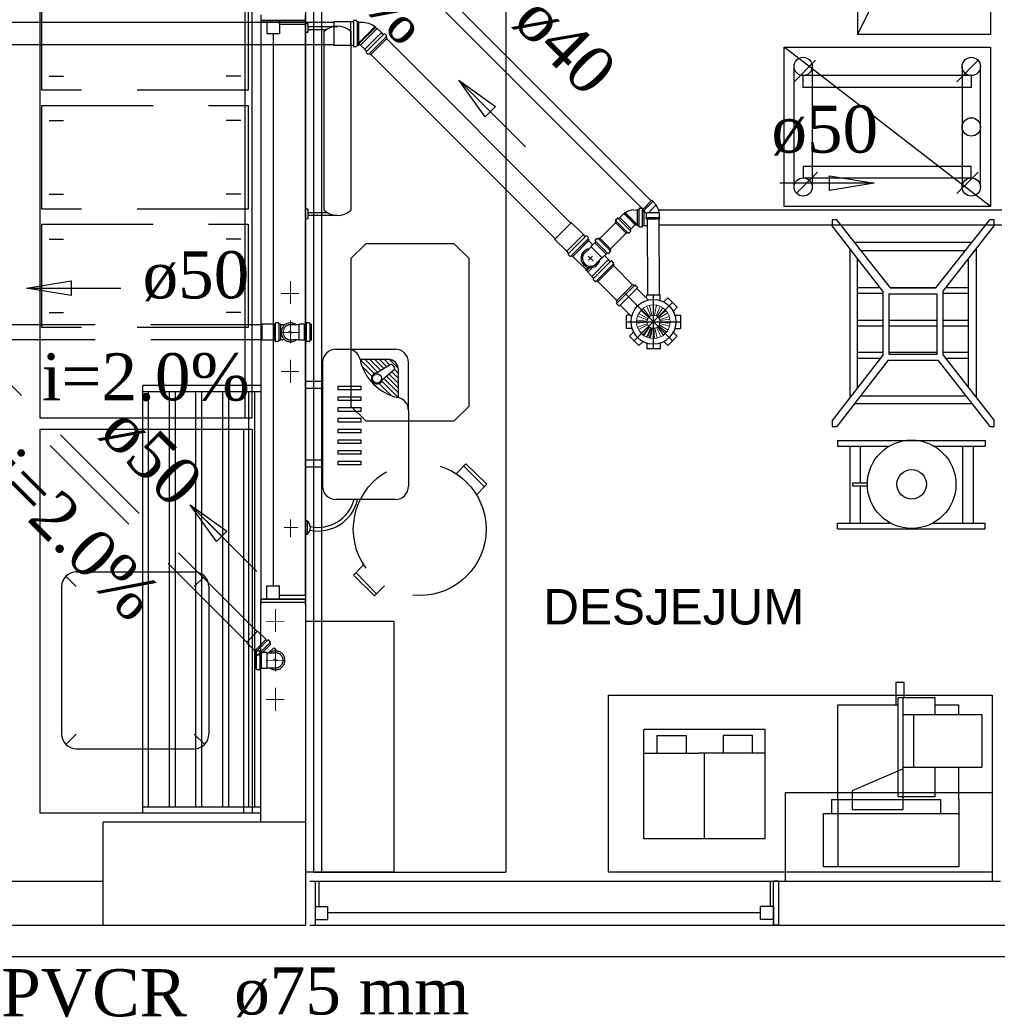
# Model space of a CAD drawing. Header units: millimetres. Extents: x 335 to 739279, y -1 to 84.
# Tile 29 of 244: x 357.99 to 362.39, y 32.44 to 36.86. Entities that reach past the tile are written whole.
import ezdxf

# ---------------------------------------------------------------- set-up
doc = ezdxf.new("R2010")
doc.units = ezdxf.units.MM
doc.header["$MEASUREMENT"] = 0
doc.linetypes.add('DASHDOT', pattern=[25.4, 12.7, -6.35, 0, -6.35])
doc.linetypes.add('Dashed', pattern=[0.75, 0.5, -0.25])
for name, color, linetype, lineweight in [('CV-Sentido tubo', 7, 'Continuous', 20), ('CV-Seção tubo', 1, 'Continuous', 30), ('CV-Textos tubo', 7, 'Continuous', 20), ('Nível 1', 7, 'Continuous', 5), ('Simbolos', 1, 'Continuous', 30), ('SIMBOLOS INT', 8, 'Continuous', 5), ('Simbolos_int', 1, 'Continuous', 30), ('TQ-Sentido tubo', 7, 'Continuous', 20), ('TQ-Seção tubo', 1, 'Continuous', 30), ('TQ-Textos tubo', 7, 'Continuous', 20)]:
    doc.layers.add(name, color=color, linetype=linetype, lineweight=lineweight)
doc.styles.add('Arial', font='arial.ttf')
doc.styles.add('TimesNewRoman', font='times.ttf')
doc.dimstyles.get("Standard").update_dxf_attribs({"dimtxt": 0.18, "dimasz": 0.18, "dimexe": 0.18, "dimexo": 0.0625, "dimgap": 0.09, "dimtad": 0, "dimtih": 1, "dimtoh": 1, "dimdec": 4, "dimzin": 0, "dimdsep": 46, "dimtxsty": 'Standard', "dimcen": 0.09, "dimadec": 0, "dimazin": 0, "dimtfac": 1, "dimtdec": 4, "dimtofl": 0, "dimtmove": 0, "dimatfit": 3, "dimfxl": 0, "dimtolj": 1, "dimtzin": 0, "dimarcsym": 0})

msp = doc.modelspace()

# ---------------------------------------------------------------- linework, layer by layer
at = {"color": 7}
for p, q in [((359.2778, 38.4439), (359.2778, 32.7919)), ((359.0048, 37.9599), (359.0048, 35.0739)), ((359.3158, 33.0309), (359.3158, 37.0109)), ((359.3508, 37.0109), (359.3508, 33.0309)), ((360.1788, 37.0109), (360.1788, 33.0309)), ((359.0768, 36.8859), (359.0768, 36.8609)), ((359.2778, 36.8609), (359.2778, 36.8859)), ((359.1618, 36.8609), (359.0768, 36.8609)), ((359.0768, 36.8609), (359.2778, 36.8609)), ((359.0768, 36.8609), (359.0768, 34.2589)), ((359.2778, 36.8609), (359.0768, 36.8609)), ((359.1038, 36.8609), (359.1618, 36.8609)), ((359.1038, 36.8609), (359.1038, 36.8019)), ((359.1618, 36.8609), (359.1618, 36.8019)), ((359.1618, 36.8439), (359.1618, 36.8609)), ((359.1618, 36.8439), (359.2778, 36.8439)), ((359.2778, 36.8399), (359.2778, 36.8819)), ((359.2778, 34.2749), (359.2778, 36.8609)), ((359.1038, 36.8019), (359.1618, 36.8019)), ((359.1348, 34.3179), (359.1348, 36.8019)), ((359.2898, 36.8339), (359.4218, 36.8339)), ((359.2898, 36.8199), (359.3738, 36.8199)), ((359.3618, 36.0079), (359.3618, 36.8119)), ((359.4828, 36.8119), (359.4828, 36.0079)), ((362.3588, 36.0239), (361.4308, 36.7409)), ((361.4308, 36.7409), (362.3588, 36.7409)), ((361.4308, 36.0239), (361.4308, 36.7409)), ((362.3588, 36.7409), (362.3588, 36.0239)), ((361.4758, 36.5849), (361.5708, 36.6819)), ((362.2068, 36.5849), (362.3028, 36.6819)), ((361.4748, 36.1119), (361.4748, 36.6539)), ((361.5578, 36.1119), (361.5578, 36.6539)), ((362.2318, 36.1119), (362.2318, 36.6539)), ((362.3128, 36.1119), (362.3128, 36.6539)), ((362.2718, 36.6129), (361.5158, 36.6129)), ((361.5158, 36.5599), (361.5158, 36.6129)), ((362.2718, 36.6129), (362.2718, 36.5599)), ((362.2718, 36.5599), (361.5158, 36.5599)), ((361.5798, 36.1779), (361.4848, 36.0819)), ((362.2718, 36.2039), (361.5158, 36.2039)), ((361.5158, 36.2039), (361.5158, 36.1519)), ((362.3028, 36.1779), (362.2068, 36.0819)), ((362.2718, 36.1519), (362.2718, 36.2039)), ((362.2718, 36.1519), (361.5158, 36.1519)), ((362.3588, 36.0239), (361.4308, 36.0239)), ((359.2898, 35.9969), (359.3738, 35.9969)), ((359.2898, 35.9849), (359.4218, 35.9849)), ((361.9088, 35.6579), (361.6668, 35.9649)), ((362.1128, 35.6579), (362.3548, 35.9649)), ((361.8738, 35.6439), (361.6458, 35.9379)), ((362.1448, 35.6439), (362.3748, 35.9379)), ((361.7258, 35.8349), (361.7258, 35.1649)), ((362.2718, 35.8619), (361.7468, 35.8619)), ((361.7748, 35.8259), (362.2448, 35.8259)), ((362.2958, 35.1649), (362.2958, 35.8349)), ((361.7588, 35.7899), (361.7588, 35.2089)), ((362.2598, 35.2089), (362.2598, 35.7899)), ((361.7588, 35.6599), (361.8628, 35.6599)), ((361.8738, 35.6439), (361.8738, 35.3559)), ((361.9058, 35.6599), (362.1128, 35.6599)), ((361.9088, 35.6579), (362.1128, 35.6579)), ((362.1448, 35.3559), (362.1448, 35.6439)), ((362.1568, 35.6599), (362.2598, 35.6599)), ((361.7588, 35.6339), (361.8738, 35.6339)), ((361.9008, 35.6309), (361.9008, 35.3599)), ((361.9008, 35.6309), (362.1178, 35.6309)), ((362.1178, 35.3599), (362.1178, 35.6309)), ((362.1448, 35.6339), (362.2598, 35.6339)), ((361.7588, 35.5129), (361.8738, 35.5129)), ((361.9008, 35.5129), (362.1178, 35.5129)), ((362.1448, 35.5129), (362.2598, 35.5129)), ((361.7588, 35.4869), (361.8738, 35.4869)), ((361.9008, 35.4869), (362.1178, 35.4869)), ((362.1448, 35.4869), (362.2598, 35.4869)), ((361.8738, 35.3559), (361.6458, 35.0619)), ((361.7588, 35.3689), (361.8738, 35.3689)), ((361.7588, 35.3419), (361.8628, 35.3419)), ((361.9008, 35.3689), (362.1178, 35.3689)), ((361.9008, 35.3599), (362.1178, 35.3599)), ((362.1448, 35.3689), (362.2598, 35.3689)), ((362.1448, 35.3559), (362.3748, 35.0619)), ((362.1568, 35.3419), (362.2598, 35.3419)), ((361.8988, 35.3329), (361.6668, 35.0349)), ((361.8988, 35.3329), (362.1208, 35.3329)), ((362.1208, 35.3329), (362.3548, 35.0349)), ((361.7728, 35.1729), (362.2448, 35.1729)), ((361.7468, 35.1379), (362.2718, 35.1379)), ((359.0388, 35.0209), (358.0838, 35.0209)), ((358.0838, 35.0209), (358.0838, 33.2959)), ((358.9998, 35.0209), (358.9998, 33.2959)), ((359.0388, 35.0209), (359.0388, 33.2959)), ((361.6708, 34.9719), (362.3348, 34.9719)), ((361.6708, 34.9719), (361.6708, 34.9459)), ((361.6708, 34.9459), (361.9048, 34.9459)), ((361.7258, 34.9459), (361.7258, 34.5999)), ((361.7728, 34.9459), (361.7728, 34.7809)), ((362.1018, 34.9459), (362.3348, 34.9459)), ((362.2328, 34.9459), (362.2328, 34.5999)), ((362.2808, 34.9459), (362.2808, 34.5999)), ((362.3348, 34.9719), (362.3348, 34.9459)), ((361.7388, 34.7669), (361.7388, 34.7809)), ((361.7388, 34.7809), (361.8048, 34.7809)), ((361.8028, 34.7669), (361.7388, 34.7669)), ((361.7728, 34.7669), (361.7728, 34.5999)), ((361.6708, 34.5999), (361.9048, 34.5999)), ((361.6708, 34.5739), (361.6708, 34.5999)), ((362.1018, 34.5999), (362.3348, 34.5999)), ((362.3348, 34.5739), (362.3348, 34.5999)), ((361.6708, 34.5739), (362.3348, 34.5739)), ((359.1038, 34.3179), (359.1618, 34.3179)), ((359.1038, 34.2589), (359.1038, 34.3179)), ((359.1618, 34.2589), (359.1618, 34.3179)), ((359.2778, 34.2749), (359.1618, 34.2749)), ((359.1618, 34.2589), (359.1618, 34.2749)), ((359.2778, 34.2749), (359.2778, 34.2329)), ((359.1618, 34.2589), (359.0768, 34.2589)), ((359.0768, 34.2329), (359.0768, 34.2589)), ((359.0768, 34.2589), (359.0768, 34.2329)), ((359.2778, 34.2589), (359.0768, 34.2589)), ((359.0768, 34.2589), (359.2778, 34.2589)), ((359.0768, 33.2559), (359.0768, 34.2449)), ((359.0768, 34.2449), (359.2778, 34.2449)), ((359.1038, 34.2589), (359.1618, 34.2589)), ((359.2778, 34.2329), (359.2778, 34.2589)), ((359.2778, 34.2449), (359.2778, 33.2559)), ((361.9428, 33.3699), (361.9428, 33.8159)), ((361.9428, 33.8159), (362.1078, 33.8159)), ((361.9658, 33.3119), (361.9658, 33.8159)), ((362.1078, 33.8159), (362.1078, 33.7399)), ((361.9658, 33.7399), (362.3188, 33.7399)), ((362.0118, 33.7399), (362.0118, 33.5029)), ((362.2158, 33.7399), (362.2158, 33.7829)), ((361.3458, 33.6719), (360.7998, 33.6719)), ((360.7998, 33.1799), (360.7998, 33.6719)), ((361.3458, 33.1799), (361.3458, 33.6719)), ((360.8578, 33.6449), (360.9898, 33.6449)), ((360.8578, 33.6449), (360.8578, 33.5659)), ((360.9898, 33.6449), (360.9898, 33.5659)), ((361.2888, 33.6449), (361.1568, 33.6449)), ((361.1568, 33.6449), (361.1568, 33.5659)), ((361.2888, 33.5659), (361.2888, 33.6449)), ((360.7998, 33.5659), (361.0458, 33.5659)), ((361.3458, 33.5659), (361.0458, 33.5659)), ((361.0728, 33.1799), (361.0728, 33.5659)), ((361.0728, 33.1799), (361.0728, 33.5659)), ((361.9658, 33.5029), (362.3188, 33.5029)), ((362.1078, 33.5029), (362.1078, 33.3699)), ((362.2158, 33.3579), (362.2158, 33.5029)), ((361.7358, 33.3969), (361.7358, 33.3119)), ((361.6428, 33.3579), (362.1338, 33.3579)), ((361.6428, 33.3579), (361.6428, 33.2939)), ((362.1078, 33.3699), (361.9428, 33.3699)), ((362.1338, 33.3579), (362.1338, 33.2939)), ((362.2158, 33.3579), (362.2158, 33.0549)), ((361.7358, 33.3119), (361.9658, 33.3119)), ((359.0388, 33.2959), (358.0838, 33.2959)), ((358.3678, 32.7919), (358.3678, 33.2559)), ((359.2778, 33.2559), (359.0768, 33.2559)), ((361.6078, 33.2939), (362.2158, 33.2939)), ((361.3458, 33.1799), (360.7998, 33.1799)), ((357.9468, 32.9909), (358.3678, 32.9909)), ((359.2978, 32.9909), (361.3668, 32.9909)), ((359.3158, 33.0309), (360.1788, 33.0309)), ((359.3218, 32.9909), (359.3218, 32.7919)), ((359.3398, 32.8769), (359.3398, 32.9909)), ((361.3668, 32.9909), (361.3668, 32.8769)), ((361.3668, 32.9909), (361.4068, 32.9909)), ((361.3828, 32.7919), (361.3828, 32.9909)), ((361.4068, 32.9909), (361.3828, 32.9909)), ((361.4068, 32.9909), (362.4028, 32.9909)), ((361.4068, 32.7919), (361.4068, 32.9909)), ((359.3218, 32.8769), (359.3788, 32.8769)), ((359.3218, 32.8769), (359.3218, 32.7919)), ((359.3788, 32.8179), (359.3788, 32.8769)), ((361.3248, 32.8179), (361.3248, 32.8769)), ((361.3828, 32.8769), (361.3248, 32.8769)), ((361.3828, 32.8769), (361.3828, 32.7919)), ((359.3218, 32.8179), (359.3788, 32.8179)), ((361.3248, 32.8479), (359.3788, 32.8479)), ((361.3828, 32.8179), (361.3248, 32.8179)), ((357.9468, 32.7919), (358.3678, 32.7919)), ((359.2978, 32.7919), (361.4068, 32.7919)), ((361.4068, 32.7919), (361.3828, 32.7919)), ((361.4068, 32.7919), (362.6008, 32.7919))]:
    msp.add_line(p, q, dxfattribs=at)
at = {"color": 7, "linetype": 'Dashed'}
for p, q in [((358.0928, 36.5469), (358.0928, 37.0089)), ((359.0208, 37.0089), (359.0208, 36.5469)), ((359.0208, 36.5469), (358.0928, 36.5469)), ((358.0928, 36.0129), (358.0928, 36.4779)), ((358.0928, 36.4779), (359.0208, 36.4779)), ((359.0208, 36.4779), (359.0208, 36.0129)), ((359.0208, 36.0129), (358.0928, 36.0129)), ((358.0928, 35.4799), (358.0928, 35.9449)), ((358.0928, 35.9449), (359.0208, 35.9449)), ((359.0208, 35.9449), (359.0208, 35.4799)), ((359.0208, 35.4799), (358.0928, 35.4799)), ((359.9558, 34.8219), (359.9988, 34.8669)), ((360.0838, 34.7639), (359.9898, 34.8559)), ((359.9988, 34.8669), (359.9988, 34.8659)), ((360.0938, 34.7749), (359.9988, 34.8669)), ((360.0468, 34.7269), (360.0938, 34.7749)), ((359.4948, 34.3669), (359.5388, 34.4129)), ((359.4948, 34.3669), (359.5888, 34.2729)), ((359.5048, 34.3779), (359.5968, 34.2829)), ((359.5888, 34.2729), (359.6328, 34.3189))]:
    msp.add_line(p, q, dxfattribs=at)
at = {"color": 7, "linetype": 'Continuous'}
for p, q in [((358.1258, 36.6109), (358.1908, 36.6109)), ((358.9868, 36.6109), (358.9218, 36.6109)), ((358.1258, 36.4109), (358.1908, 36.4109)), ((358.9868, 36.4109), (358.9218, 36.4109)), ((358.1258, 36.0799), (358.1908, 36.0799)), ((358.9868, 36.0799), (358.9218, 36.0799)), ((358.1258, 35.8779), (358.1908, 35.8779)), ((358.9868, 35.8779), (358.9218, 35.8779)), ((358.1258, 35.5469), (358.1908, 35.5469)), ((358.9868, 35.5469), (358.9218, 35.5469)), ((358.5468, 33.2959), (358.5468, 35.2199)), ((359.0768, 35.2199), (358.5468, 35.2199)), ((358.5468, 35.1929), (359.0768, 35.1929)), ((358.5728, 33.3229), (358.5728, 35.1929)), ((358.6668, 33.3229), (358.6668, 35.1929)), ((358.6938, 33.3229), (358.6938, 35.1929)), ((358.7848, 33.3229), (358.7848, 35.1929)), ((358.8118, 33.3229), (358.8118, 35.1929)), ((358.9058, 33.3229), (358.9058, 35.1929)), ((358.9328, 33.3229), (358.9328, 35.1929)), ((359.0238, 33.3229), (359.0238, 35.1929)), ((359.0508, 33.3229), (359.0508, 35.1929)), ((361.9328, 33.8849), (361.9678, 33.8849)), ((361.9328, 33.8849), (361.9328, 33.7829)), ((361.9678, 33.8849), (361.9678, 33.8159)), ((361.6718, 33.3579), (361.6718, 33.7829)), ((361.6718, 33.7829), (361.9428, 33.7829)), ((362.1078, 33.7829), (362.2158, 33.7829)), ((362.3188, 33.7399), (362.3188, 33.5029)), ((361.9658, 33.4949), (361.7358, 33.3969)), ((361.6718, 33.3579), (361.6718, 33.0549)), ((359.0768, 33.3229), (358.5468, 33.3229)), ((359.0768, 33.2959), (358.5468, 33.2959)), ((361.6078, 33.0549), (361.6078, 33.2939)), ((362.2158, 33.0549), (361.6078, 33.0549))]:
    msp.add_line(p, q, dxfattribs=at)
at = {"color": 8}
for p, q in [((359.4148, 35.3829), (359.6818, 35.3829)), ((359.5238, 35.3369), (359.6498, 35.3369)), ((359.5868, 35.2729), (359.5238, 35.3359)), ((359.6038, 35.2779), (359.5448, 35.3369)), ((359.6168, 35.2869), (359.5658, 35.3369)), ((359.6308, 35.2949), (359.5878, 35.3369)), ((359.6438, 35.3029), (359.6098, 35.3369)), ((359.6578, 35.3109), (359.6318, 35.3369)), ((359.6958, 35.2949), (359.6538, 35.3369)), ((359.3548, 35.3229), (359.3548, 34.7659)), ((359.5768, 35.2609), (359.5328, 35.3049)), ((359.6598, 35.3129), (359.5878, 35.2689)), ((359.6698, 35.3109), (359.6778, 35.2989)), ((359.6958, 35.2729), (359.6778, 35.2909)), ((359.6958, 35.1649), (359.6958, 35.2909)), ((359.7418, 35.1069), (359.7418, 35.3229)), ((359.6768, 35.2889), (359.6118, 35.2349)), ((359.6958, 35.1859), (359.6308, 35.2509)), ((359.6958, 35.2069), (359.6428, 35.2609)), ((359.6958, 35.2289), (359.6548, 35.2709)), ((359.6958, 35.2509), (359.6668, 35.2809)), ((359.3548, 35.2369), (359.2778, 35.2369)), ((359.2778, 35.2059), (359.2778, 35.2369)), ((359.3548, 35.2059), (359.2778, 35.2059)), ((359.3548, 35.2059), (359.3548, 35.2369)), ((359.4238, 35.2149), (359.4238, 35.1999)), ((359.5278, 35.2149), (359.4238, 35.2149)), ((359.5278, 35.1999), (359.5278, 35.2149)), ((359.6638, 35.1739), (359.6098, 35.2289)), ((359.6948, 35.1649), (359.6218, 35.2389)), ((359.5278, 35.1999), (359.4238, 35.1999)), ((359.4238, 35.1669), (359.4238, 35.1519)), ((359.5278, 35.1669), (359.4238, 35.1669)), ((359.5278, 35.1519), (359.5278, 35.1669)), ((359.5278, 35.1519), (359.4238, 35.1519)), ((359.4238, 35.1189), (359.4238, 35.1029)), ((359.5278, 35.1189), (359.4238, 35.1189)), ((359.5278, 35.1029), (359.5278, 35.1189)), ((359.5278, 35.1029), (359.4238, 35.1029)), ((359.4238, 35.0709), (359.4238, 35.0549)), ((359.5278, 35.0709), (359.4238, 35.0709)), ((359.5278, 35.0549), (359.5278, 35.0709)), ((359.7418, 35.1069), (359.7418, 34.7659)), ((359.5278, 35.0549), (359.4238, 35.0549)), ((359.4238, 35.0219), (359.4238, 35.0069)), ((359.5278, 35.0219), (359.4238, 35.0219)), ((359.5278, 35.0069), (359.4238, 35.0069)), ((359.5278, 35.0069), (359.5278, 35.0219)), ((359.4238, 34.9739), (359.4238, 34.9589)), ((359.5278, 34.9739), (359.4238, 34.9739)), ((359.5278, 34.9589), (359.4238, 34.9589)), ((359.5278, 34.9589), (359.5278, 34.9739)), ((359.4238, 34.9249), (359.4238, 34.9099)), ((359.5278, 34.9249), (359.4238, 34.9249)), ((359.5278, 34.9099), (359.4238, 34.9099)), ((359.5278, 34.9099), (359.5278, 34.9249)), ((359.3548, 34.8829), (359.2778, 34.8829)), ((359.2778, 34.8829), (359.2778, 34.8519)), ((359.3548, 34.8519), (359.2778, 34.8519)), ((359.3548, 34.8829), (359.3548, 34.8519)), ((359.4238, 34.8769), (359.4238, 34.8619)), ((359.5278, 34.8769), (359.4238, 34.8769)), ((359.5278, 34.8619), (359.4238, 34.8619)), ((359.5278, 34.8619), (359.5278, 34.8769)), ((359.6818, 34.7059), (359.4148, 34.7059)), ((359.2858, 34.6099), (359.2778, 34.6099)), ((359.2778, 34.6099), (359.2778, 34.5499)), ((359.2858, 34.6099), (359.2858, 34.5499)), ((359.2858, 34.6099), (359.2858, 34.5499)), ((359.2858, 34.5499), (359.2778, 34.5499)), ((358.2478, 34.3149), (358.2008, 34.3619)), ((358.2478, 34.3819), (358.7778, 34.3819)), ((358.7778, 34.3149), (358.8258, 34.3619)), ((358.1828, 33.6519), (358.1828, 34.3149)), ((358.8458, 33.6519), (358.8458, 34.3149)), ((358.2478, 33.6519), (358.2008, 33.6049)), ((358.7778, 33.6519), (358.8258, 33.6049)), ((358.2478, 33.5859), (358.7778, 33.5859))]:
    msp.add_line(p, q, dxfattribs=at)
for p, q in [((359.0768, 33.2559), (358.3678, 33.2559)), ((358.3678, 32.7919), (359.2778, 32.7919))]:
    msp.add_line(p, q)
at = {"color": 3}
msp.add_lwpolyline([(362.7184, 32.6495), (349.2607, 32.6495), (349.2607, 38.3474), (362.7184, 38.3474)], close=True, dxfattribs=at)
at = {"color": 7}
for points in [[(358.0838, 37.9919), (358.0838, 35.0739), (359.0388, 35.0739), (359.0388, 37.9919), (358.0838, 37.9919)], [(359.2778, 36.8079), (359.2898, 36.8079), (359.2898, 36.8459), (359.2778, 36.8459), (359.2778, 36.8079)], [(359.2778, 35.9709), (359.2898, 35.9709), (359.2898, 36.0119), (359.2778, 36.0119), (359.2778, 35.9709)], [(360.6408, 33.8269), (362.3658, 33.8269), (362.3658, 33.0309), (360.6408, 33.0309), (360.6408, 33.8269)]]:
    msp.add_lwpolyline(points, close=True, dxfattribs=at)
for points in [[(362.3588, 37.9919), (361.7608, 37.9919), (361.7608, 36.7979), (362.3588, 37.9919), (362.3588, 36.7979), (361.7608, 36.7979)], [(361.6668, 35.9649), (361.6458, 35.9649), (361.6458, 35.9379)], [(362.3748, 35.9379), (362.3748, 35.9649), (362.3548, 35.9649)], [(361.6458, 35.0619), (361.6458, 35.0349), (361.6668, 35.0349)], [(362.3548, 35.0349), (362.3748, 35.0349), (362.3748, 35.0619)]]:
    msp.add_lwpolyline(points, dxfattribs=at)
at = {"color": 8}
msp.add_lwpolyline([(359.4828, 35.7899), (359.4828, 35.1269), (359.5488, 35.0609), (359.5488, 35.0609), (359.9468, 35.0609), (360.0138, 35.1269), (360.0138, 35.1269), (360.0138, 35.7899), (359.9468, 35.8569), (359.9468, 35.8569), (359.5488, 35.8569), (359.4828, 35.7899), (359.4828, 35.7899)], dxfattribs=at)
at = {"color": 7, "linetype": 'Continuous'}
for points in [[(359.2778, 34.1589), (359.6758, 34.1589), (359.6758, 33.0309), (359.2778, 33.0309)], [(361.4368, 32.9909), (361.4368, 33.3889), (362.3658, 33.3889), (362.3658, 32.9909)]]:
    msp.add_lwpolyline(points, dxfattribs=at)
at = {"color": 7}
for centre, radius in [((361.5158, 36.6539), 0.0411), ((362.2718, 36.6539), 0.0411), ((362.2718, 36.3819), 0.0411), ((361.5158, 36.1119), 0.0411), ((362.2718, 36.1119), 0.0411), ((362.0038, 34.7749), 0.199), ((362.0038, 34.7749), 0.0663)]:
    msp.add_circle(centre, radius, dxfattribs=at)
at = {"color": 8}
msp.add_circle((359.5998, 35.2509), 0.0209, dxfattribs=at)
at = {"color": 7, "linetype": 'Dashed'}
msp.add_circle((359.7918, 34.5729), 0.2985, dxfattribs=at)
at = {"color": 7}
for centre, start, end in [((359.4218, 36.7449), 48.2558, 131.744), ((359.4218, 36.0739), 228.256, 311.744)]:
    msp.add_arc(centre, 0.0897, start, end, dxfattribs=at)
at = {"color": 8}
for centre, radius, start, end in [((359.4148, 35.3229), 0.0597, 90.0001, 180), ((359.4658, 35.3229), 0.0597, 12.1871, 90.0001), ((359.6818, 35.3229), 0.0597, 0.0001, 90.0001), ((359.7418, 35.3829), 0.2232, 192.187, 257.813), ((359.6498, 35.2909), 0.0462, 0.0001, 90.0001), ((359.6638, 35.3069), 0.00696, 35.5811, 121.228), ((359.6728, 35.2949), 0.00696, 309.935, 35.5811), ((359.5998, 35.2509), 0.0251, 87.19, 343.973), ((359.6818, 35.1069), 0.0597, 0.0001, 77.813), ((359.4148, 34.7659), 0.0597, 180, 270), ((359.6818, 34.7659), 0.0597, 270, 0.0001), ((359.3348, 34.7469), 0.182, 258.736, 346.871), ((359.3338, 34.7499), 0.1686, 258.507, 345.002), ((359.2638, 34.5799), 0.0367, 305.493, 54.5071), ((358.2478, 34.3149), 0.0663, 90, 180), ((358.7778, 34.3149), 0.0663, 0, 90), ((358.2478, 33.6519), 0.0663, 180, 270), ((358.7778, 33.6519), 0.0663, 270, 0)]:
    msp.add_arc(centre, radius, start, end, dxfattribs=at)
at = {"layer": 'CV-Seção tubo'}
for p, q in [((360.8658, 36.0085), (362.4088, 36.0085)), ((360.6019, 35.8808), (360.6724, 35.9513)), ((360.8674, 35.9418), (362.4088, 35.9418)), ((360.649, 35.8336), (360.7196, 35.9042))]:
    msp.add_line(p, q, dxfattribs=at)
at = {"layer": 'Nível 1'}
for p, q in [((360.8213, 35.5256), (360.7867, 35.5575)), ((360.8249, 35.5292), (360.7966, 35.5659)), ((360.8312, 35.5327), (360.8128, 35.5751)), ((360.8355, 35.5341), (360.8249, 35.5787)), ((360.8425, 35.5355), (360.8432, 35.5815)), ((360.8475, 35.5348), (360.856, 35.5801)), ((360.8546, 35.532), (360.8736, 35.5751)), ((360.8588, 35.5306), (360.885, 35.5681)), ((360.8645, 35.5249), (360.8984, 35.556)), ((360.8135, 35.508), (360.7676, 35.5129)), ((360.815, 35.515), (360.7711, 35.5306)), ((360.8171, 35.52), (360.7761, 35.5426)), ((360.8673, 35.5221), (360.9069, 35.5461)), ((360.8701, 35.515), (360.914, 35.5292)), ((360.8715, 35.5108), (360.9175, 35.5171)), ((360.8135, 35.5037), (360.7669, 35.4995)), ((360.815, 35.4966), (360.7704, 35.4818)), ((360.8171, 35.4917), (360.7761, 35.4705)), ((360.8213, 35.486), (360.7874, 35.4549)), ((360.8249, 35.4825), (360.7959, 35.4464)), ((360.8256, 35.4818), (360.8001, 35.4436)), ((360.8312, 35.479), (360.8121, 35.4372)), ((360.8319, 35.4783), (360.8157, 35.4351)), ((360.8355, 35.4775), (360.8241, 35.4323)), ((360.8369, 35.4775), (360.8291, 35.4316)), ((360.8425, 35.4761), (360.8425, 35.4309)), ((360.8447, 35.4768), (360.8468, 35.4309)), ((360.8496, 35.4775), (360.8595, 35.4323)), ((360.856, 35.4797), (360.8772, 35.4387)), ((360.8602, 35.4825), (360.8878, 35.445)), ((360.8652, 35.4874), (360.9012, 35.4585)), ((360.868, 35.4917), (360.9083, 35.4684)), ((360.8701, 35.4981), (360.9154, 35.4853)), ((360.8722, 35.503), (360.9175, 35.4988))]:
    msp.add_line(p, q, dxfattribs=at)
for radius in [0.0756, 0.0293]:
    msp.add_circle((360.8425, 35.5058), radius, dxfattribs=at)
at = {"layer": 'Simbolos'}
for p, q in [((359.406, 36.854), (359.405, 36.853)), ((359.405, 36.853), (359.405, 36.749)), ((359.481, 36.854), (359.406, 36.854)), ((359.493, 36.854), (359.481, 36.854)), ((359.494, 36.856), (359.494, 36.859)), ((359.507, 36.86), (359.496, 36.86)), ((359.51, 36.855), (359.509, 36.859)), ((359.517, 36.854), (359.511, 36.854)), ((359.517, 36.854), (359.517, 36.748)), ((359.5354, 36.8512), (359.517, 36.8512)), ((359.5899, 36.8321), (359.5913, 36.8335)), ((359.5941, 36.8307), (359.5913, 36.8335)), ((359.5927, 36.8293), (359.5941, 36.8307)), ((359.5991, 36.8229), (359.5927, 36.8293)), ((359.6026, 36.8236), (359.5991, 36.8229)), ((359.6196, 36.8066), (359.6026, 36.8236)), ((359.628, 36.7981), (359.6196, 36.8066)), ((359.6295, 36.7981), (359.6323, 36.801)), ((359.6422, 36.7925), (359.6344, 36.8003)), ((359.5269, 36.7508), (359.517, 36.7508)), ((359.645, 36.7812), (359.5701, 36.7062)), ((359.6408, 36.7868), (359.6422, 36.7911)), ((359.645, 36.7812), (359.6408, 36.7854)), ((359.406, 36.748), (359.405, 36.749)), ((359.481, 36.748), (359.406, 36.748)), ((359.493, 36.748), (359.481, 36.748)), ((359.494, 36.746), (359.494, 36.743)), ((359.507, 36.742), (359.496, 36.742)), ((359.51, 36.747), (359.509, 36.743)), ((359.517, 36.748), (359.511, 36.748)), ((359.5276, 36.7486), (359.5283, 36.7493)), ((359.5446, 36.7317), (359.5276, 36.7486)), ((359.5531, 36.7232), (359.5446, 36.7317)), ((359.5531, 36.7218), (359.5503, 36.7189)), ((359.5588, 36.709), (359.551, 36.7168)), ((359.5644, 36.7105), (359.5602, 36.709)), ((359.5701, 36.7062), (359.5658, 36.7105)), ((360.7931, 36.0098), (360.8356, 36.0523)), ((360.8356, 36.0523), (360.8398, 36.048)), ((360.8398, 36.048), (360.8398, 36.0466)), ((360.8398, 36.0466), (360.8539, 36.0325)), ((360.7547, 36.0091), (360.771, 36.0084)), ((360.771, 35.9391), (360.771, 36.0111)), ((360.771, 36.0111), (360.777, 36.0111)), ((360.779, 36.0161), (360.778, 36.0121)), ((360.78, 36.0171), (360.792, 36.0171)), ((360.793, 36.0161), (360.794, 36.0131)), ((360.7931, 36.0098), (360.7974, 36.0056)), ((360.7974, 36.0056), (360.7988, 36.0056)), ((360.7988, 36.0056), (360.8115, 35.9929)), ((360.8539, 36.0325), (360.8539, 36.0296)), ((360.6705, 35.9532), (360.6741, 35.9568)), ((360.6727, 35.9638), (360.6812, 35.9723)), ((360.6727, 35.9624), (360.6748, 35.9589)), ((360.6826, 35.9723), (360.6847, 35.9702)), ((360.6875, 35.9702), (360.6918, 35.9744)), ((360.6918, 35.9744), (360.708, 35.9907)), ((360.708, 35.9907), (360.7109, 35.9907)), ((360.7109, 35.9907), (360.713, 35.9928)), ((360.7123, 35.9949), (360.7144, 35.9971)), ((360.713, 35.9928), (360.7123, 35.9949)), ((360.7165, 35.9963), (360.7144, 35.9971)), ((360.8101, 35.9731), (360.8115, 35.9745)), ((360.8101, 35.9688), (360.8101, 35.9731)), ((360.8101, 35.9688), (360.8709, 35.9688)), ((360.8115, 35.9745), (360.8115, 35.9929)), ((360.8695, 35.9943), (360.8674, 35.9964)), ((360.8695, 35.9745), (360.8695, 35.9943)), ((360.8709, 35.9731), (360.8695, 35.9745)), ((360.8709, 35.9688), (360.8709, 35.9731)), ((360.4734, 35.9513), (360.3999, 35.8777)), ((360.4749, 35.9513), (360.4734, 35.9513)), ((360.5279, 35.8982), (360.4749, 35.9513)), ((360.6705, 35.9532), (360.7215, 35.9023)), ((360.7321, 35.9044), (360.7406, 35.9129)), ((360.7384, 35.9193), (360.7427, 35.9235)), ((360.7406, 35.9143), (360.7384, 35.9164)), ((360.7427, 35.9235), (360.7589, 35.9398)), ((360.7604, 35.9412), (360.771, 35.9419)), ((360.771, 35.9391), (360.777, 35.9391)), ((360.779, 35.9341), (360.778, 35.9381)), ((360.78, 35.9331), (360.792, 35.9331)), ((360.793, 35.9341), (360.794, 35.9371)), ((360.795, 35.9391), (360.801, 35.9391)), ((360.801, 35.9391), (360.802, 35.9391)), ((360.802, 35.9391), (360.8141, 35.9391)), ((360.3999, 35.8763), (360.3999, 35.8777)), ((360.4529, 35.8233), (360.3999, 35.8763)), ((360.5533, 35.8728), (360.4784, 35.7978)), ((360.5364, 35.8897), (360.5279, 35.8982)), ((360.5385, 35.8905), (360.5406, 35.8926)), ((360.5505, 35.8841), (360.5427, 35.8919)), ((360.5491, 35.8784), (360.5512, 35.882)), ((360.5533, 35.8728), (360.5491, 35.877)), ((360.5696, 35.8523), (360.5512, 35.8707)), ((360.583, 35.8657), (360.5788, 35.8615)), ((360.5894, 35.8806), (360.5809, 35.8721)), ((360.5809, 35.8707), (360.583, 35.8685)), ((360.5908, 35.8806), (360.5944, 35.8784)), ((360.6, 35.8827), (360.5965, 35.8791)), ((360.6509, 35.8318), (360.6, 35.8827)), ((360.7215, 35.9023), (360.725, 35.9058)), ((360.7307, 35.9044), (360.7271, 35.9065)), ((360.4614, 35.8148), (360.4529, 35.8233)), ((360.5625, 35.8424), (360.5456, 35.8254)), ((360.5788, 35.8615), (360.5625, 35.8452)), ((360.5625, 35.8452), (360.5625, 35.8424)), ((360.6488, 35.8212), (360.6403, 35.8127)), ((360.6488, 35.8226), (360.6467, 35.8261)), ((360.6509, 35.8318), (360.6474, 35.8282)), ((360.4607, 35.8127), (360.4586, 35.8106)), ((360.4671, 35.8007), (360.4593, 35.8084)), ((360.4727, 35.8021), (360.4692, 35.7999)), ((360.4784, 35.7978), (360.4741, 35.8021)), ((360.5399, 35.7405), (360.4805, 35.7999)), ((360.6106, 35.7943), (360.5936, 35.7773)), ((360.6134, 35.7943), (360.6106, 35.7943)), ((360.6297, 35.8105), (360.6134, 35.7943)), ((360.624, 35.8021), (360.6212, 35.8021)), ((360.641, 35.7851), (360.624, 35.8021)), ((360.6339, 35.8148), (360.6297, 35.8105)), ((360.6389, 35.8127), (360.6368, 35.8148)), ((360.6488, 35.7773), (360.641, 35.7851)), ((360.6509, 35.7766), (360.6537, 35.7794)), ((360.6636, 35.7709), (360.6552, 35.7794)), ((360.5392, 35.7398), (360.5385, 35.7377)), ((360.5413, 35.7349), (360.5385, 35.7377)), ((360.5427, 35.7363), (360.5413, 35.7349)), ((360.5498, 35.7306), (360.5434, 35.737)), ((360.5915, 35.6847), (360.6665, 35.7596)), ((360.6615, 35.766), (360.6636, 35.7695)), ((360.6665, 35.7596), (360.6622, 35.7639)), ((360.5491, 35.7271), (360.5498, 35.7306)), ((360.5661, 35.7101), (360.5491, 35.7271)), ((360.5738, 35.7024), (360.5661, 35.7101)), ((360.5745, 35.7002), (360.5717, 35.6974)), ((360.5802, 35.6875), (360.5717, 35.696)), ((360.5852, 35.6896), (360.5816, 35.6875)), ((360.5915, 35.6847), (360.5873, 35.6889)), ((360.6757, 35.5978), (360.7506, 35.6727)), ((360.7506, 35.6727), (360.7549, 35.6685)), ((360.7598, 35.6706), (360.7577, 35.6685)), ((360.7612, 35.6706), (360.7704, 35.6614)), ((360.7683, 35.655), (360.8192, 35.6041)), ((360.7704, 35.66), (360.769, 35.6572)), ((360.8121, 35.6112), (360.8128, 35.6275)), ((360.8128, 35.6275), (360.8722, 35.6275)), ((360.8722, 35.6034), (360.8722, 35.6275)), ((360.8906, 35.5963), (360.9076, 35.6133)), ((360.8906, 35.5963), (360.9076, 35.6133)), ((360.9076, 35.6133), (360.95, 35.5709)), ((360.9076, 35.6133), (360.95, 35.5709)), ((360.6757, 35.5978), (360.6799, 35.5935)), ((360.6778, 35.5886), (360.6799, 35.5907)), ((360.6778, 35.5871), (360.687, 35.578)), ((360.6884, 35.578), (360.6912, 35.5794)), ((360.6933, 35.5801), (360.7442, 35.5292)), ((360.933, 35.5539), (360.95, 35.5709)), ((360.933, 35.5539), (360.95, 35.5709)), ((360.7372, 35.5362), (360.7209, 35.5355)), ((360.7209, 35.4761), (360.7209, 35.5355)), ((360.9401, 35.5355), (360.9642, 35.5355)), ((360.9401, 35.5355), (360.9642, 35.5355)), ((360.9642, 35.5355), (360.9642, 35.4761)), ((360.9642, 35.5355), (360.9642, 35.4761)), ((360.745, 35.4761), (360.7209, 35.4761)), ((360.9401, 35.4761), (360.9642, 35.4761)), ((360.9401, 35.4761), (360.9642, 35.4761)), ((360.752, 35.4577), (360.7351, 35.4408)), ((360.7775, 35.3984), (360.7351, 35.4408)), ((360.95, 35.4408), (360.9076, 35.3984)), ((360.95, 35.4408), (360.9076, 35.3984)), ((360.933, 35.4577), (360.95, 35.4408)), ((360.933, 35.4577), (360.95, 35.4408)), ((360.7944, 35.4153), (360.7775, 35.3984)), ((360.8128, 35.4083), (360.8128, 35.3842)), ((360.8128, 35.4083), (360.8128, 35.3842)), ((360.8722, 35.3842), (360.8128, 35.3842)), ((360.8722, 35.3842), (360.8128, 35.3842)), ((360.8722, 35.4083), (360.8722, 35.3842)), ((360.8722, 35.4083), (360.8722, 35.3842)), ((360.8906, 35.4153), (360.9076, 35.3984)), ((360.8906, 35.4153), (360.9076, 35.3984))]:
    msp.add_line(p, q, dxfattribs=at)
at = {"layer": 'Simbolos', "linetype": 'Dashed'}
for p, q in [((359.1342, 35.4944), (359.0822, 35.4944)), ((359.1352, 35.4944), (359.1342, 35.4944)), ((359.1412, 35.4944), (359.1352, 35.4944)), ((359.1432, 35.4994), (359.1422, 35.4964)), ((359.1562, 35.5004), (359.1442, 35.5004)), ((359.1572, 35.4994), (359.1582, 35.4954)), ((359.1652, 35.4944), (359.1592, 35.4944)), ((359.1652, 35.4944), (359.1652, 35.4224)), ((359.1852, 35.4924), (359.1652, 35.4924)), ((359.2492, 35.4924), (359.2152, 35.4924)), ((359.2512, 35.4944), (359.2492, 35.4924)), ((359.2742, 35.4944), (359.2512, 35.4944)), ((359.2802, 35.4944), (359.2742, 35.4944)), ((359.2822, 35.4994), (359.2822, 35.4964)), ((359.2952, 35.5004), (359.2832, 35.5004)), ((359.2962, 35.4994), (359.2972, 35.4954)), ((359.3042, 35.4944), (359.2992, 35.4944)), ((359.3042, 35.4944), (359.3042, 35.4224)), ((359.1342, 35.4224), (359.0822, 35.4224)), ((359.1352, 35.4224), (359.1342, 35.4224)), ((359.1412, 35.4224), (359.1352, 35.4224)), ((359.1652, 35.4224), (359.1592, 35.4224)), ((359.1852, 35.4244), (359.1652, 35.4244)), ((359.2492, 35.4244), (359.2152, 35.4244)), ((359.2512, 35.4224), (359.2492, 35.4244)), ((359.2742, 35.4224), (359.2512, 35.4224)), ((359.2802, 35.4224), (359.2742, 35.4224)), ((359.3042, 35.4224), (359.2992, 35.4224)), ((359.1432, 35.4174), (359.1422, 35.4204)), ((359.1562, 35.4164), (359.1442, 35.4164)), ((359.1572, 35.4174), (359.1582, 35.4214)), ((359.2822, 35.4174), (359.2822, 35.4204)), ((359.2952, 35.4164), (359.2832, 35.4164)), ((359.2962, 35.4174), (359.2972, 35.4214)), ((359.0999, 34.0779), (359.0631, 34.1147)), ((359.049, 34.027), (359.0122, 34.0638)), ((359.1218, 34.056), (359.0709, 34.0051)), ((359.1006, 34.0772), (359.0999, 34.0779)), ((359.1048, 34.073), (359.1006, 34.0772)), ((359.1098, 34.0751), (359.107, 34.0737)), ((359.1197, 34.0666), (359.1112, 34.0751)), ((359.1197, 34.0652), (359.1176, 34.0617)), ((359.1218, 34.056), (359.1176, 34.0602)), ((359.0497, 34.0263), (359.049, 34.027)), ((359.0539, 34.0221), (359.0497, 34.0263)), ((359.0505, 34.0194), (359.0505, 33.9474)), ((359.0505, 34.0194), (359.0555, 34.0194)), ((359.0518, 34.0171), (359.0532, 34.0199)), ((359.0603, 34.0072), (359.0518, 34.0157)), ((359.0585, 34.0244), (359.0575, 34.0204)), ((359.0595, 34.0254), (359.0715, 34.0254)), ((359.0617, 34.0072), (359.0652, 34.0093)), ((359.0709, 34.0051), (359.0667, 34.0093)), ((359.0725, 34.0244), (359.0725, 34.0214)), ((359.0745, 34.0194), (359.0805, 34.0194)), ((359.0805, 34.0194), (359.1035, 34.0194)), ((359.1035, 34.0194), (359.1055, 34.0174)), ((359.1055, 34.0174), (359.1395, 34.0174)), ((359.1495, 34.0254), (359.1355, 34.0394)), ((359.0505, 33.9474), (359.0555, 33.9474)), ((359.0585, 33.9424), (359.0575, 33.9464)), ((359.0595, 33.9414), (359.0715, 33.9414)), ((359.0725, 33.9424), (359.0725, 33.9454)), ((359.0745, 33.9474), (359.0805, 33.9474)), ((359.0805, 33.9474), (359.1035, 33.9474)), ((359.1035, 33.9474), (359.1055, 33.9494)), ((359.1055, 33.9494), (359.1395, 33.9494))]:
    msp.add_line(p, q, dxfattribs=at)
at = {"layer": 'Simbolos'}
msp.add_circle((360.8425, 35.5058), 0.1007, dxfattribs=at)
for centre, radius, start, end in [((359.493, 36.856), 0.00133, 270, 355), ((359.496, 36.859), 0.00133, 90, 175), ((359.507, 36.859), 0.00133, 15, 90), ((359.511, 36.855), 0.00133, 195, 270), ((359.5333, 36.7557), 0.0959, 53.4304, 91.3155), ((359.6288, 36.7988), 0.00133, 225, 310), ((359.6337, 36.7996), 0.00133, 45, 130), ((359.5269, 36.7493), 0.00133, 0, 90), ((359.6415, 36.7861), 0.00133, 150, 225), ((359.6415, 36.7918), 0.00133, 330, 45), ((359.493, 36.746), 0.00133, 5, 90), ((359.496, 36.743), 0.00133, 185, 270), ((359.507, 36.743), 0.00133, 270, 345), ((359.511, 36.747), 0.00133, 90, 165), ((359.5517, 36.7175), 0.00133, 140, 225), ((359.5524, 36.7225), 0.00133, 320, 45), ((359.5595, 36.7098), 0.00133, 225, 300), ((359.5651, 36.7098), 0.00133, 45, 120), ((360.7547, 35.9454), 0.0631, 90.4442, 127.398), ((360.777, 36.0131), 0.00133, 270, 345), ((360.78, 36.0161), 0.00133, 90, 165), ((360.792, 36.0161), 0.00133, 5, 90), ((360.795, 36.0131), 0.00133, 185, 270), ((360.7917, 35.9844), 0.0779, 8.9328, 36.0673), ((360.6734, 35.9631), 0.00133, 135, 210), ((360.6727, 35.9582), 0.00133, 315, 30), ((360.6819, 35.9716), 0.00133, 49.9999, 135), ((360.6861, 35.9716), 0.00133, 230, 315), ((360.7398, 35.9179), 0.00133, 135, 220), ((360.7398, 35.9136), 0.00133, 315, 40.0001), ((360.7604, 35.9398), 0.00133, 89.9999, 180), ((360.777, 35.9371), 0.00133, 15, 90), ((360.78, 35.9341), 0.00133, 195, 270), ((360.792, 35.9341), 0.00133, 270, 355), ((360.795, 35.9371), 0.00133, 90, 175), ((360.5378, 35.8912), 0.00133, 224.998, 309.998), ((360.542, 35.8912), 0.00133, 44.9979, 129.998), ((360.5498, 35.8777), 0.00133, 149.998, 224.998), ((360.5498, 35.8834), 0.00133, 329.998, 44.9979), ((360.5816, 35.8714), 0.00133, 134.998, 219.998), ((360.5816, 35.8671), 0.00133, 314.998, 39.9979), ((360.5901, 35.8798), 0.00133, 59.9979, 134.998), ((360.5951, 35.8806), 0.00133, 239.998, 314.998), ((360.7264, 35.9044), 0.00133, 60, 135), ((360.7314, 35.9051), 0.00133, 240, 315), ((360.5597, 35.7915), 0.0365, 112.95, 337.045), ((360.6488, 35.8268), 0.00133, 134.998, 209.998), ((360.6481, 35.8219), 0.00133, 314.998, 29.9979), ((360.46, 35.8091), 0.00133, 139.998, 224.998), ((360.46, 35.8134), 0.00133, 319.998, 44.9979), ((360.4678, 35.8014), 0.00133, 224.998, 299.998), ((360.4734, 35.8014), 0.00133, 44.9979, 119.998), ((360.6354, 35.8134), 0.00133, 49.9979, 134.998), ((360.6396, 35.8134), 0.00133, 229.998, 314.998), ((360.6495, 35.778), 0.00133, 224.998, 309.998), ((360.6545, 35.7787), 0.00133, 44.9979, 129.998), ((360.6629, 35.7646), 0.00133, 149.998, 224.998), ((360.6629, 35.7702), 0.00133, 329.998, 44.9979), ((360.5724, 35.6967), 0.00133, 139.998, 224.998), ((360.5731, 35.7017), 0.00133, 319.998, 44.9979), ((360.5866, 35.6882), 0.00133, 44.9979, 119.998), ((360.5809, 35.6882), 0.00133, 224.998, 299.998), ((360.7563, 35.6699), 0.00133, 225, 310), ((360.7605, 35.6699), 0.00133, 45, 130), ((360.7697, 35.6564), 0.00133, 140, 225), ((360.7697, 35.6607), 0.00133, 320, 45), ((360.8206, 35.6055), 0.002, 225, 282.387), ((360.6785, 35.5879), 0.00133, 140, 225), ((360.6785, 35.5921), 0.00133, 320, 45), ((360.6877, 35.5787), 0.00133, 225, 310), ((360.6919, 35.5787), 0.00133, 45, 130), ((360.8892, 35.5978), 0.002, 243.161, 315), ((360.7428, 35.5278), 0.002, 347.613, 45), ((360.9345, 35.5525), 0.002, 135, 206.839), ((360.9401, 35.5384), 0.002, 198.161, 270), ((360.9401, 35.4733), 0.002, 90, 161.839), ((360.7506, 35.4592), 0.002, 315, 26.839), ((360.9345, 35.4592), 0.002, 153.161, 225), ((360.7959, 35.4139), 0.002, 63.161, 135), ((360.81, 35.4083), 0.002, 0, 71.839), ((360.8751, 35.4083), 0.002, 108.161, 180), ((360.8892, 35.4139), 0.002, 45, 116.839)]:
    msp.add_arc(centre, radius, start, end, dxfattribs=at)
at = {"layer": 'Simbolos', "linetype": 'Dashed'}
for centre, radius, start, end in [((359.1412, 35.4964), 0.00133, 270, 355), ((359.1442, 35.4994), 0.00133, 90, 175), ((359.1562, 35.4994), 0.00133, 15, 90), ((359.1592, 35.4964), 0.00133, 195, 270), ((359.2112, 35.4584), 0.0341, 82.8263, 277.174), ((359.2802, 35.4964), 0.00133, 270, 355), ((359.2832, 35.4994), 0.00133, 90, 175), ((359.2952, 35.4994), 0.00133, 15, 90), ((359.2992, 35.4964), 0.00133, 195, 270), ((359.1412, 35.4204), 0.00133, 5, 90), ((359.1442, 35.4174), 0.00133, 185, 270), ((359.1562, 35.4174), 0.00133, 270, 345), ((359.1592, 35.4204), 0.00133, 90, 165), ((359.2802, 35.4204), 0.00133, 5, 90), ((359.2832, 35.4174), 0.00133, 185, 270), ((359.2952, 35.4174), 0.00133, 270, 345), ((359.2992, 35.4204), 0.00133, 90, 165), ((359.1063, 34.0744), 0.00133, 225, 310), ((359.1105, 34.0744), 0.00133, 45, 130), ((359.119, 34.0617), 0.00133, 150, 225), ((359.119, 34.0659), 0.00133, 330, 45), ((359.0525, 34.0164), 0.00133, 140, 225), ((359.0525, 34.0206), 0.00133, 320, 45), ((359.0555, 34.0214), 0.00133, 270, 345), ((359.0595, 34.0244), 0.00133, 90, 165), ((359.061, 34.0079), 0.00133, 225, 300), ((359.0652, 34.0079), 0.00133, 45, 120), ((359.0715, 34.0244), 0.00133, 5, 90), ((359.0745, 34.0214), 0.00133, 185, 270), ((359.1435, 33.9834), 0.0341, 262.826, 97.1737), ((359.0555, 33.9454), 0.00133, 15, 90), ((359.0595, 33.9424), 0.00133, 195, 270), ((359.0715, 33.9424), 0.00133, 270, 355), ((359.0745, 33.9454), 0.00133, 90, 175)]:
    msp.add_arc(centre, radius, start, end, dxfattribs=at)
at = {"layer": 'SIMBOLOS INT', "linetype": 'Continuous'}
for p, q in [((359.2108, 35.5859), (359.2108, 35.6879)), ((359.2488, 35.6329), (359.1688, 35.6329)), ((359.2108, 35.6329), (359.2108, 35.5859)), ((359.2108, 35.6329), (359.2488, 35.6329)), ((359.2108, 35.2309), (359.2108, 35.3349)), ((359.2488, 35.2819), (359.1688, 35.2819)), ((359.2108, 35.2819), (359.2108, 35.2309)), ((359.2108, 35.2819), (359.2488, 35.2819)), ((359.2108, 34.5799), (359.2108, 34.6169)), ((359.2108, 34.6169), (359.2108, 34.5389)), ((359.2108, 34.5799), (359.1828, 34.5799)), ((359.1828, 34.5799), (359.2438, 34.5799)), ((359.1438, 34.1109), (359.1438, 34.2129)), ((359.1818, 34.1589), (359.1018, 34.1579)), ((359.1438, 34.1579), (359.1818, 34.1589)), ((359.1438, 34.1579), (359.1438, 34.1109)), ((359.1438, 33.7559), (359.1438, 33.8599)), ((359.1818, 33.8079), (359.1018, 33.8069)), ((359.1438, 33.8069), (359.1818, 33.8079)), ((359.1438, 33.8069), (359.1438, 33.7559))]:
    msp.add_line(p, q, dxfattribs=at)
at = {"layer": 'SIMBOLOS INT', "linetype": 'Dashed'}
for p, q in [((359.2108, 35.4099), (359.2108, 35.5119)), ((359.2488, 35.4579), (359.1688, 35.4579)), ((359.2108, 35.4579), (359.2108, 35.4099)), ((359.2108, 35.4579), (359.2488, 35.4579)), ((359.1438, 33.9349), (359.1438, 34.0369)), ((359.1818, 33.9839), (359.1018, 33.9829)), ((359.1438, 33.9829), (359.1818, 33.9839)), ((359.1438, 33.9829), (359.1438, 33.9349))]:
    msp.add_line(p, q, dxfattribs=at)
at = {"layer": 'Simbolos_int'}
for p, q in [((359.481, 36.854), (359.481, 36.748)), ((359.494, 36.854), (359.494, 36.748)), ((359.51, 36.854), (359.51, 36.748)), ((359.517, 36.7508), (359.517, 36.8512)), ((359.5927, 36.8293), (359.517, 36.7536)), ((359.5899, 36.8321), (359.5177, 36.76)), ((359.5991, 36.8229), (359.5269, 36.7508)), ((359.6196, 36.8066), (359.5446, 36.7317)), ((359.6288, 36.7974), (359.5538, 36.7225)), ((359.6401, 36.7861), (359.5651, 36.7112)), ((360.8398, 36.0466), (360.7988, 36.0056)), ((360.771, 35.9419), (360.771, 36.0084)), ((360.778, 35.9391), (360.778, 36.0111)), ((360.794, 35.9391), (360.794, 36.0111)), ((360.801, 35.9391), (360.801, 36.0034)), ((360.8207, 35.9964), (360.8539, 36.0296)), ((360.6748, 35.9575), (360.7257, 35.9065)), ((360.6861, 35.9688), (360.737, 35.9179)), ((360.6918, 35.9744), (360.7427, 35.9235)), ((360.7109, 35.9907), (360.7604, 35.9412)), ((360.713, 35.9928), (360.7646, 35.9412)), ((360.7165, 35.9963), (360.771, 35.9419)), ((360.8165, 35.995), (360.8115, 35.9929)), ((360.8115, 35.9745), (360.8695, 35.9745)), ((360.8207, 35.9964), (360.8165, 35.995)), ((360.8674, 35.9964), (360.8207, 35.9964)), ((360.5279, 35.8982), (360.4529, 35.8233)), ((360.5371, 35.889), (360.4621, 35.8141)), ((360.5484, 35.8777), (360.4734, 35.8028)), ((360.5512, 35.8707), (360.4805, 35.7999)), ((360.6347, 35.8155), (360.5837, 35.8664)), ((360.6467, 35.8275), (360.5958, 35.8784)), ((360.5625, 35.8424), (360.6106, 35.7943)), ((360.5788, 35.8615), (360.6297, 35.8105)), ((360.571, 35.7801), (360.5498, 35.8014)), ((360.5689, 35.8006), (360.5512, 35.783)), ((360.5597, 35.7915), (360.5689, 35.8006)), ((360.5661, 35.7101), (360.641, 35.7851)), ((360.5745, 35.7017), (360.6495, 35.7766)), ((360.6014, 35.7823), (360.6134, 35.7943)), ((360.5392, 35.7398), (360.5498, 35.7504)), ((360.5427, 35.7363), (360.5555, 35.749)), ((360.5498, 35.7306), (360.5689, 35.7497)), ((360.5866, 35.6896), (360.6615, 35.7646)), ((360.7563, 35.6671), (360.6813, 35.5921)), ((360.7676, 35.6557), (360.6926, 35.5808))]:
    msp.add_line(p, q, dxfattribs=at)
at = {"layer": 'Simbolos_int', "linetype": 'DASHDOT', "ltscale": 0.05}
for p, q in [((360.9288, 35.4196), (360.7131, 35.6352)), ((360.8425, 35.3842), (360.8425, 35.6275)), ((360.7563, 35.4196), (360.9288, 35.5921)), ((360.7209, 35.5058), (360.9642, 35.5058))]:
    msp.add_line(p, q, dxfattribs=at)
at = {"layer": 'Simbolos_int', "linetype": 'Dashed'}
for p, q in [((359.0822, 35.4944), (359.0822, 35.4224)), ((359.1352, 35.4944), (359.1352, 35.4224)), ((359.1422, 35.4944), (359.1422, 35.4224)), ((359.1582, 35.4944), (359.1582, 35.4224)), ((359.1652, 35.4924), (359.1652, 35.4244)), ((359.2112, 35.4584), (359.2112, 35.4664)), ((359.2492, 35.4244), (359.2492, 35.4924)), ((359.2742, 35.4224), (359.2742, 35.4944)), ((359.2812, 35.4944), (359.2812, 35.4224)), ((359.2982, 35.4944), (359.2982, 35.4224)), ((359.2112, 35.4584), (359.2012, 35.4584)), ((359.2112, 35.4584), (359.2112, 35.4464)), ((359.2112, 35.4584), (359.2212, 35.4584)), ((359.0631, 34.1147), (359.0122, 34.0638)), ((359.1006, 34.0772), (359.0497, 34.0263)), ((359.1055, 34.0723), (359.0546, 34.0213)), ((359.1169, 34.0609), (359.0659, 34.01)), ((359.0565, 34.0194), (359.0565, 33.9474)), ((359.0735, 34.0194), (359.0735, 33.9474)), ((359.0805, 33.9474), (359.0805, 34.0194)), ((359.1055, 33.9494), (359.1055, 34.0174)), ((359.1125, 34.0174), (359.1355, 34.0394)), ((359.1435, 33.9834), (359.1335, 33.9834)), ((359.1435, 33.9834), (359.1435, 33.9954)), ((359.1435, 33.9834), (359.1435, 33.9754)), ((359.1435, 33.9834), (359.1535, 33.9834))]:
    msp.add_line(p, q, dxfattribs=at)
at = {"layer": 'Simbolos_int'}
msp.add_arc((360.5597, 35.7915), 0.0424, 97.8586, 352.137, dxfattribs=at)
at = {"layer": 'Simbolos_int', "linetype": 'Dashed'}
for centre, start, end in [((359.2112, 35.4584), 52.8607, 307.139), ((359.1435, 33.9834), 232.861, 127.139)]:
    msp.add_arc(centre, 0.0424, start, end, dxfattribs=at)
at = {"layer": 'TQ-Seção tubo'}
for p, q in [((359.2666, 37.6165), (360.8332, 36.0499)), ((359.2289, 37.5788), (360.7955, 36.0122)), ((359.405, 36.851), (354.2243, 36.851)), ((359.405, 36.751), (354.2243, 36.751)), ((360.472, 35.9498), (359.6429, 36.779)), ((360.4013, 35.8791), (359.5722, 36.7083)), ((360.814, 35.9687), (360.8154, 35.6274)), ((360.8673, 35.9689), (360.8687, 35.6276)), ((360.7493, 35.6711), (360.6642, 35.757)), ((360.6782, 35.6007), (360.5931, 35.6866))]:
    msp.add_line(p, q, dxfattribs=at)
at = {"layer": 'TQ-Seção tubo', "linetype": 'Dashed'}
for p, q in [((359.0822, 35.4917), (357.9155, 35.4917)), ((359.0822, 35.4251), (357.9155, 35.4251)), ((359.0612, 34.1128), (357.8036, 35.3705)), ((359.0141, 34.0657), (357.7564, 35.3233))]:
    msp.add_line(p, q, dxfattribs=at)

# ---------------------------------------------------------------- texts
at = {"color": 7, "insert": (360.9343, 34.1422), "char_height": 0.1592, "width": 2.245931, "attachment_point": 8, "line_spacing_factor": 0.798, "style": 'Arial'}
msp.add_mtext('DESJEJUM', dxfattribs=at)
at = {"layer": 'CV-Textos tubo', "insert": (361.6131, 36.2532), "char_height": 0.2118, "width": 0.896301, "attachment_point": 8, "line_spacing_factor": 0.798, "style": 'TimesNewRoman'}
msp.add_mtext('ø50', dxfattribs=at)
at = {"layer": 'TQ-Textos tubo', "char_height": 0.2118, "rotation": 314.9999, "line_spacing_factor": 0.798, "style": 'TimesNewRoman'}
for s, insert, width, attachment_point in [('i=2.0%', (359.3805, 37.0638), 1.74329, 8), ('ø40', (360.1942, 36.8383), 0.896301, 7), ('ø50', (358.5042, 34.8193), 0.896301, 8), ('i=2.0%', (358.1582, 34.4723), 1.74329, 8)]:
    msp.add_mtext(s, dxfattribs=dict(at, insert=insert, width=width, attachment_point=attachment_point))
at = {"layer": 'TQ-Textos tubo', "char_height": 0.2118, "line_spacing_factor": 0.798, "style": 'TimesNewRoman'}
for s, insert, width, attachment_point in [('ø50', (358.5458, 35.5978), 0.896301, 7), ('i=2.0%', (358.5599, 35.1478), 1.74329, 8), ('PVCR', (358.7458, 32.3778), 1.554748, 9), ('ø75 mm', (358.9578, 32.3778), 1.972442, 7)]:
    msp.add_mtext(s, dxfattribs=dict(at, insert=insert, width=width, attachment_point=attachment_point))

# ---------------------------------------------------------------- leaders
at = {"layer": 'CV-Sentido tubo'}
msp.add_leader([(361.8346, 36.1289), (361.411, 36.1289)], dimstyle='Standard', override={"dimasz": 0.2, "dimldrblk": 'CLOSED'}, dxfattribs=at)
at = {"layer": 'TQ-Sentido tubo'}
for points in [[(359.9674, 36.5927), (360.2669, 36.2931)], [(358.024, 35.6568), (358.4476, 35.6568)], [(358.7604, 34.6826), (359.0599, 34.383)]]:
    msp.add_leader(points, dimstyle='Standard', override={"dimasz": 0.2, "dimldrblk": 'CLOSED'}, dxfattribs=at)

doc.saveas('drawing.dxf')
